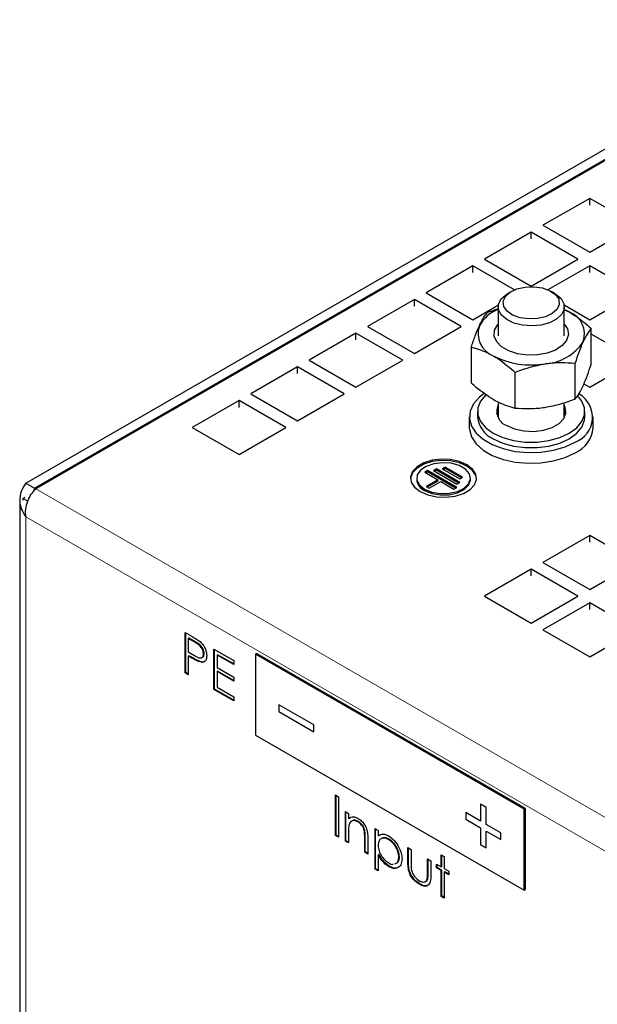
# Model space of a CAD drawing. Header units: millimetres. Extents: x 5 to 418, y 2 to 292.
# Tile 7 of 12: x 242 to 269, y 147 to 195. Entities that reach past the tile are written whole.
import ezdxf

# ---------------------------------------------------------------- set-up
doc = ezdxf.new("R2010")
doc.units = ezdxf.units.MM

msp = doc.modelspace()

# ---------------------------------------------------------------- linework, layer by layer
at = {"color": 7, "linetype": 'Continuous', "lineweight": 25}
for p, q in [((241.8019, 172.4578), (280.6928, 194.909)), ((242.2262, 172.2128), (280.6362, 194.3865)), ((280.4665, 194.2232), (242.2827, 172.1802)), ((269.0962, 186.255), (266.8335, 184.9488)), ((271.359, 184.9488), (269.0962, 186.255)), ((269.0962, 185.9284), (269.0962, 186.255)), ((266.2678, 184.6222), (264.0051, 183.316)), ((268.5305, 183.316), (266.2678, 184.6222)), ((266.2678, 184.2956), (266.2678, 184.6222)), ((266.8335, 184.9488), (269.0962, 183.6425)), ((269.0962, 183.6425), (271.359, 184.9488)), ((264.0051, 183.316), (266.2678, 182.0097)), ((266.2678, 182.0097), (268.5305, 183.316)), ((263.4394, 182.9894), (261.1766, 181.6832)), ((265.457, 181.8246), (263.4394, 182.9894)), ((263.4394, 182.6628), (263.4394, 182.9894)), ((269.0962, 182.9894), (267.0786, 181.8246)), ((271.359, 181.6832), (269.0962, 182.9894)), ((269.0962, 182.6628), (269.0962, 182.9894)), ((265.306, 181.7494), (265.1362, 181.6514)), ((267.3993, 181.6514), (267.2296, 181.7494)), ((260.6109, 181.3566), (258.3482, 180.0503)), ((262.8737, 180.0503), (260.6109, 181.3566)), ((260.6109, 181.03), (260.6109, 181.3566)), ((261.1766, 181.6832), (263.4394, 180.3769)), ((269.0962, 180.3769), (271.359, 181.6832)), ((263.4394, 180.3769), (264.6758, 181.0907)), ((264.6678, 180.9115), (264.1449, 180.7278)), ((264.6678, 180.9983), (264.6678, 179.5985)), ((267.8598, 181.0907), (269.0962, 180.3769)), ((267.8678, 179.5985), (267.8678, 180.9983)), ((268.1063, 180.7532), (267.8678, 180.875)), ((267.8678, 180.8568), (268.1063, 180.7532)), ((258.3482, 180.0503), (260.6109, 178.7441)), ((260.6109, 178.7441), (262.8737, 180.0503)), ((269.1677, 178.2071), (269.1677, 179.9508)), ((257.7825, 179.7238), (255.5198, 178.4175)), ((260.0453, 178.4175), (257.7825, 179.7238)), ((257.7825, 179.3972), (257.7825, 179.7238)), ((271.359, 178.4175), (269.1677, 179.6825)), ((263.3679, 177.3099), (263.3679, 179.0537)), ((255.5198, 178.4175), (257.7825, 177.1113)), ((257.7825, 177.1113), (260.0453, 178.4175)), ((269.0962, 177.1113), (271.359, 178.4175)), ((254.9541, 178.091), (252.6913, 176.7847)), ((257.2168, 176.7847), (254.9541, 178.091)), ((254.9541, 177.7644), (254.9541, 178.091)), ((268.3907, 176.533), (268.3907, 178.2767)), ((265.4908, 176.0844), (265.4908, 177.8282)), ((268.8191, 177.2712), (269.0962, 177.1113)), ((252.1257, 176.4582), (249.8629, 175.1519)), ((254.3884, 175.1519), (252.1257, 176.4582)), ((252.1257, 176.1315), (252.1257, 176.4582)), ((252.6913, 176.7847), (254.9541, 175.4785)), ((254.9541, 175.4785), (257.2168, 176.7847)), ((264.6678, 176.3812), (264.6678, 175.6401)), ((267.8678, 175.6401), (267.8678, 176.3508)), ((263.2678, 175.6745), (263.2678, 175.1519)), ((263.6678, 175.9358), (263.6678, 175.6745)), ((264.6678, 175.9702), (264.6031, 175.8051)), ((267.8678, 175.9702), (267.9325, 175.8051)), ((268.8678, 175.6745), (268.8678, 175.9358)), ((269.2678, 175.1519), (269.2678, 175.6745)), ((249.8629, 175.1519), (252.1257, 173.8456)), ((252.1257, 173.8456), (254.3884, 175.1519)), ((261.6748, 173.1536), (261.5334, 173.0719)), ((262.8062, 172.5004), (261.6748, 173.1536)), ((261.6748, 173.0882), (261.6748, 173.1536)), ((262.0991, 173.2352), (261.9577, 173.1536)), ((261.9577, 173.1536), (262.8062, 172.6637)), ((262.0991, 173.1699), (262.0142, 173.1209)), ((262.9476, 172.7454), (262.0991, 173.2352)), ((262.0991, 173.1699), (262.0991, 173.2352)), ((262.891, 172.7127), (262.0991, 173.1699)), ((260.7252, 172.7027), (260.7252, 172.6374)), ((261.2506, 173.0719), (261.1091, 172.9903)), ((261.1091, 172.9903), (261.7455, 172.6229)), ((261.2506, 173.0066), (261.1657, 172.9576)), ((262.6648, 172.2555), (261.2506, 173.0719)), ((261.2506, 173.0066), (261.2506, 173.0719)), ((262.6082, 172.2228), (261.2506, 173.0066)), ((261.5334, 173.0719), (262.6648, 172.4188)), ((261.6748, 173.0882), (261.59, 173.0393)), ((262.7496, 172.4678), (261.6748, 173.0882)), ((262.8062, 172.6637), (262.9476, 172.7454)), ((263.3252, 172.6374), (263.3252, 172.7027)), ((241.8019, 172.4578), (242.2262, 172.2128)), ((242.2262, 172.2128), (242.1868, 172.0676)), ((261.7455, 172.6229), (261.1798, 172.2963)), ((261.1798, 172.2963), (261.3213, 172.2147)), ((261.7455, 172.5576), (261.2364, 172.2637)), ((261.3213, 172.2147), (261.887, 172.5413)), ((261.7455, 172.5576), (261.7455, 172.6229)), ((261.887, 172.5413), (262.5233, 172.1739)), ((262.5233, 172.1739), (262.6648, 172.2555)), ((262.6648, 172.4188), (262.8062, 172.5004)), ((241.6605, 171.7229), (241.7765, 171.7899)), ((241.8959, 171.587), (241.6605, 171.7229)), ((241.6605, 171.7229), (241.6605, 171.6413)), ((241.509, 171.6412), (241.509, 115.9532)), ((269.0962, 169.9269), (266.8335, 168.6206)), ((271.359, 168.6206), (269.0962, 169.9269)), ((269.0962, 169.6003), (269.0962, 169.9269)), ((266.8335, 168.6206), (269.0962, 167.3144)), ((269.0962, 167.3144), (271.359, 168.6206)), ((266.2678, 168.2941), (264.0051, 166.9878)), ((268.5305, 166.9878), (266.2678, 168.2941)), ((266.2678, 167.9675), (266.2678, 168.2941)), ((264.0051, 166.9878), (266.2678, 165.6816)), ((266.2678, 165.6816), (268.5305, 166.9878)), ((269.0962, 166.6613), (266.8335, 165.355)), ((271.359, 165.355), (269.0962, 166.6613)), ((269.0962, 166.3346), (269.0962, 166.6613)), ((249.5148, 165.2291), (249.8476, 165.037)), ((249.5148, 163.2694), (249.5148, 165.2291)), ((249.5431, 163.2857), (249.5431, 165.2128)), ((266.8335, 165.355), (269.0962, 164.0487)), ((269.0962, 164.0487), (271.359, 165.355)), ((249.6954, 164.9565), (249.6671, 164.9402)), ((249.6671, 164.9402), (249.6671, 164.2869)), ((249.9775, 164.761), (249.6671, 164.9402)), ((250.0058, 164.7773), (249.6954, 164.9565)), ((249.6671, 164.2869), (249.9642, 164.1111)), ((249.6954, 164.1023), (249.6671, 164.0859)), ((249.6671, 164.0859), (249.6671, 163.1815)), ((249.7885, 164.0159), (249.6671, 164.0859)), ((249.8167, 164.0322), (249.6954, 164.1023)), ((250.4351, 164.204), (250.4068, 164.1877)), ((250.9073, 164.4252), (251.8646, 163.8726)), ((250.9073, 162.4655), (250.9073, 164.4252)), ((250.9355, 162.4819), (250.9355, 164.4089)), ((251.0878, 164.1526), (251.0596, 164.1363)), ((251.0596, 164.1363), (251.0596, 163.5333)), ((251.8646, 163.6716), (251.0596, 164.1363)), ((251.8646, 163.7042), (251.0878, 164.1526)), ((252.9176, 164.1792), (252.9742, 164.2119)), ((265.9284, 156.6683), (252.9176, 164.1792)), ((252.9176, 164.1792), (252.9176, 160.2598)), ((265.985, 156.7009), (252.9742, 164.2119)), ((250.2488, 163.815), (250.2205, 163.7986)), ((251.8646, 163.8726), (251.8646, 163.6716)), ((249.5431, 163.2857), (249.5148, 163.2694)), ((249.6671, 163.1815), (249.5148, 163.2694)), ((249.6671, 163.2141), (249.5431, 163.2857)), ((251.0596, 163.5333), (251.8646, 163.0686)), ((251.0878, 163.3487), (251.0596, 163.3323)), ((251.0596, 163.3323), (251.0596, 162.5786)), ((251.8646, 162.8676), (251.0596, 163.3323)), ((251.8646, 162.9003), (251.0878, 163.3487)), ((251.8646, 163.0686), (251.8646, 162.8676)), ((250.9355, 162.4819), (250.9073, 162.4655)), ((251.8646, 161.9129), (250.9073, 162.4655)), ((251.8646, 161.9455), (250.9355, 162.4819)), ((251.0596, 162.5786), (251.8646, 162.1139)), ((251.8646, 162.1139), (251.8646, 161.9129)), ((254.049, 161.7297), (254.049, 161.4031)), ((255.746, 160.75), (254.049, 161.7297)), ((254.0493, 161.7295), (254.0493, 161.4032)), ((254.0493, 161.4032), (254.049, 161.4031)), ((254.049, 161.4031), (255.746, 160.4234)), ((254.0493, 161.4032), (255.746, 160.4237)), ((255.746, 160.4234), (255.746, 160.75)), ((252.9176, 160.2598), (265.9284, 152.7489)), ((256.7926, 157.3596), (256.9449, 157.2716)), ((256.7926, 155.3999), (256.7926, 157.3596)), ((256.8208, 155.4162), (256.8208, 157.3432)), ((256.9449, 157.2716), (256.9449, 155.3119)), ((264.0899, 156.7497), (263.8071, 156.913)), ((263.8071, 156.913), (263.8071, 156.0965)), ((263.8073, 156.9129), (263.8073, 156.0966)), ((257.2712, 156.5556), (257.4235, 156.4677)), ((257.2712, 155.1235), (257.2712, 156.5556)), ((257.2995, 155.1399), (257.2995, 156.5393)), ((257.4235, 156.4677), (257.4235, 156.2094)), ((263.8071, 156.0965), (263.1, 156.5047)), ((263.1, 156.5047), (263.1, 156.1781)), ((263.1002, 156.5045), (263.1002, 156.1782)), ((264.0899, 155.9332), (264.0899, 156.7497)), ((265.9284, 156.6683), (265.985, 156.7009)), ((265.9284, 152.7489), (265.9284, 156.6683)), ((265.985, 152.7815), (265.985, 156.7009)), ((257.4518, 156.2257), (257.4235, 156.2094)), ((257.4518, 156.2257), (257.4996, 156.2442)), ((257.8971, 156.0762), (257.8689, 156.0599)), ((263.1002, 156.1782), (263.1, 156.1781)), ((263.1, 156.1781), (263.8071, 155.7699)), ((263.1002, 156.1782), (263.8073, 155.77)), ((263.8073, 156.0966), (263.8071, 156.0965)), ((257.4235, 155.5534), (257.4235, 155.0356)), ((258.217, 155.6097), (258.1888, 155.5933)), ((258.7072, 155.7267), (258.8595, 155.6387)), ((258.7072, 153.767), (258.7072, 155.7267)), ((258.7355, 153.7833), (258.7355, 155.7103)), ((258.8595, 155.6387), (258.8595, 155.3738)), ((263.8073, 155.77), (263.8071, 155.7699)), ((263.8071, 155.7699), (263.8071, 154.9533)), ((263.8073, 155.77), (263.8073, 154.9535)), ((264.797, 155.525), (264.0899, 155.9332)), ((264.0902, 155.6067), (264.0899, 155.6066)), ((264.0899, 154.79), (264.0899, 155.6066)), ((264.0899, 155.6066), (264.797, 155.1984)), ((264.0902, 155.6067), (264.797, 155.1987)), ((264.797, 155.1984), (264.797, 155.525)), ((256.8208, 155.4162), (256.7926, 155.3999)), ((256.9449, 155.3119), (256.7926, 155.3999)), ((256.9449, 155.3446), (256.8208, 155.4162)), ((257.2995, 155.1399), (257.2712, 155.1235)), ((257.4235, 155.0356), (257.2712, 155.1235)), ((257.4235, 155.0683), (257.2995, 155.1399)), ((258.2068, 154.5835), (258.2068, 155.2571)), ((258.2351, 154.5998), (258.2351, 155.2734)), ((258.3591, 155.2269), (258.3591, 154.4955)), ((258.8878, 155.3901), (258.8595, 155.3738)), ((259.3875, 155.2158), (259.3592, 155.1995)), ((258.2351, 154.5998), (258.2068, 154.5835)), ((258.3591, 154.4955), (258.2068, 154.5835)), ((258.3591, 154.5282), (258.2351, 154.5998)), ((260.2955, 154.8098), (260.4478, 154.7219)), ((260.2955, 154.1255), (260.2955, 154.8098)), ((260.3237, 154.1419), (260.3237, 154.7934)), ((260.4478, 154.7219), (260.4478, 154.0576)), ((263.8073, 154.9535), (263.8071, 154.9533)), ((263.8071, 154.9533), (264.0899, 154.79)), ((263.8073, 154.9535), (264.0899, 154.7904)), ((258.8878, 154.4825), (258.8595, 154.4661)), ((258.8595, 154.4661), (258.8595, 153.679)), ((259.8886, 154.3632), (259.8603, 154.3469)), ((261.2528, 154.2571), (261.4051, 154.1692)), ((261.2528, 153.5929), (261.2528, 154.2571)), ((261.2811, 153.6092), (261.2811, 154.2408)), ((261.4051, 154.1692), (261.4051, 153.472)), ((261.9055, 154.4582), (262.0578, 154.3703)), ((261.9055, 153.8803), (261.9055, 154.4582)), ((261.9338, 153.8967), (261.9338, 154.4419)), ((262.0578, 154.3703), (262.0578, 153.7924)), ((258.7355, 153.7833), (258.7072, 153.767)), ((258.8595, 153.679), (258.7072, 153.767)), ((258.8595, 153.7117), (258.7355, 153.7833)), ((259.3936, 153.9058), (259.3653, 153.8895)), ((261.6879, 154.0059), (261.9055, 153.8803)), ((261.6879, 153.8301), (261.6879, 154.0059)), ((261.7162, 153.8464), (261.6879, 153.8301)), ((261.9055, 153.7045), (261.6879, 153.8301)), ((261.7162, 153.8464), (261.7162, 153.9896)), ((261.9338, 153.7208), (261.7162, 153.8464)), ((261.9338, 153.8967), (261.9055, 153.8803)), ((261.9338, 153.7208), (261.9055, 153.7045)), ((261.9055, 152.4482), (261.9055, 153.7045)), ((261.9338, 152.4646), (261.9338, 153.7208)), ((262.0578, 153.7924), (262.2754, 153.6668)), ((262.0861, 153.6329), (262.0578, 153.6165)), ((262.0578, 153.6165), (262.0578, 152.3603)), ((262.2754, 153.4909), (262.0578, 153.6165)), ((262.2754, 153.5236), (262.0861, 153.6329)), ((262.2754, 153.6668), (262.2754, 153.4909)), ((261.2559, 153.2748), (261.2276, 153.2584)), ((260.8796, 153.048), (260.8513, 153.0317)), ((265.9284, 152.7489), (265.985, 152.7815)), ((261.9338, 152.4646), (261.9055, 152.4482)), ((262.0578, 152.3603), (261.9055, 152.4482)), ((262.0578, 152.393), (261.9338, 152.4646))]:
    msp.add_line(p, q, dxfattribs=at)
at = {"color": 7, "linetype": 'Continuous', "lineweight": 18}
for p, q in [((242.2262, 172.1138), (242.2262, 172.2128)), ((278.0906, 151.5087), (242.2827, 172.1802)), ((277.1572, 150.4146), (241.8019, 170.8248)), ((241.8019, 170.8248), (241.8019, 115.9533)), ((250.0058, 164.7773), (249.9775, 164.761)), ((249.8167, 164.0322), (249.7885, 164.0159)), ((258.2351, 155.2734), (258.2068, 155.2571)), ((260.3237, 154.1419), (260.2955, 154.1255)), ((261.2811, 153.6092), (261.2528, 153.5929))]:
    msp.add_line(p, q, dxfattribs=at)
at = {"color": 7, "linetype": 'Continuous', "lineweight": 25, "flags": 128}
for points in [[(265.0198, 181.5063), (265.2478, 181.7136), (265.5758, 181.8702), (265.9714, 181.9605), (266.3961, 181.9759), (266.8082, 181.9148), (267.1674, 181.7831), (267.4386, 181.5938), (267.5951, 181.3654), (267.6217, 181.1202), (267.5158, 180.8823), (267.2877, 180.675), (266.9598, 180.5184), (266.5642, 180.4281), (266.1395, 180.4127), (265.7274, 180.4738), (265.3682, 180.6055), (265.097, 180.7948), (264.9405, 181.0232), (264.9139, 181.2684), (265.0198, 181.5063)], [(267.3993, 181.6514), (267.456, 181.6169), (267.7098, 181.3986), (267.8467, 181.1478), (267.8557, 180.885), (267.7361, 180.6313), (267.4975, 180.4074), (267.1593, 180.2313), (266.7488, 180.1174), (266.2994, 180.0749), (265.8475, 180.1071), (265.4295, 180.2116), (265.0795, 180.3798), (264.8258, 180.5981), (264.6889, 180.8488), (264.6799, 181.1117), (264.7995, 181.3654)], [(264.7995, 181.3654), (265.0381, 181.5893), (265.1362, 181.6514)], [(267.8678, 180.1655), (268.0148, 179.9376), (268.0648, 179.6564), (267.9816, 179.3779), (267.7713, 179.1226), (267.4495, 178.9095), (267.04, 178.7545), (266.5733, 178.6689), (266.0839, 178.6593), (265.6082, 178.7262), (265.1813, 178.8648), (264.8351, 179.0647), (264.5951, 179.3111), (264.4791, 179.5857), (264.4958, 179.8682), (264.644, 180.1377), (264.6678, 180.1655)], [(264.0055, 176.8119), (263.7518, 176.6177), (263.4671, 176.2951), (263.3047, 175.9454), (263.2719, 175.5838), (263.37, 175.2262), (263.5948, 174.8882), (263.9364, 174.5846), (264.3798, 174.3286), (264.9058, 174.1314), (265.4913, 174.0016), (266.1108, 173.945), (266.7371, 173.9639), (267.3429, 174.0577), (267.9017, 174.222), (268.3891, 174.4499)], [(264.0784, 176.7453), (264.0663, 176.7343), (263.8137, 176.4315), (263.6841, 176.1038), (263.6841, 175.7677), (263.8137, 175.44), (264.0663, 175.1372), (264.4293, 174.8744)], [(264.4293, 174.8744), (264.8845, 174.6649), (265.4091, 174.5191), (265.9767, 174.4443), (266.5589, 174.4443), (267.1265, 174.5191), (267.6511, 174.6649), (268.1063, 174.8744), (268.4693, 175.1372), (268.7219, 175.44), (268.8514, 175.7677), (268.8514, 176.1038), (268.7219, 176.4315), (268.5178, 176.6879)], [(265.0799, 175.25), (265.4627, 175.0846), (265.9107, 174.9881), (266.3876, 174.9684), (266.8549, 175.0271), (267.2746, 175.1594), (267.6127, 175.3546), (267.8419, 175.5969), (267.9435, 175.8666), (267.9094, 176.1419), (267.8678, 176.2315)], [(264.4293, 174.6132), (264.8845, 174.4036), (265.4091, 174.2578), (265.9767, 174.183), (266.5589, 174.183), (267.1265, 174.2578), (267.6511, 174.4036), (268.1063, 174.6132), (268.4693, 174.8759), (268.7219, 175.1788), (268.8514, 175.5064), (268.8678, 175.6745)], [(264.6031, 175.8051), (264.6262, 175.8806), (264.6678, 175.9702)], [(267.9325, 175.8051), (267.9094, 175.8806), (267.8678, 175.9702)], [(263.2678, 175.1519), (263.2719, 175.0613), (263.37, 174.7037), (263.5948, 174.3656), (263.9364, 174.062), (264.3798, 173.806), (264.9058, 173.6088), (265.4913, 173.479), (266.1108, 173.4224), (266.7371, 173.4414), (267.3429, 173.5351), (267.9017, 173.6994), (268.3891, 173.9273)], [(260.8938, 172.0495), (261.2584, 171.892), (261.685, 171.8001), (262.1393, 171.7814), (262.5843, 171.8373), (262.984, 171.9632), (263.306, 172.1491), (263.5243, 172.3799), (263.6211, 172.6368), (263.5886, 172.899), (263.4294, 173.1453), (263.1565, 173.3558), (262.792, 173.5134), (262.3653, 173.6052), (261.911, 173.624), (261.466, 173.5681), (261.0663, 173.4421), (260.7443, 173.2562), (260.526, 173.0255), (260.4292, 172.7686), (260.4617, 172.5063), (260.6209, 172.26), (260.8938, 172.0495)], [(263.6242, 172.67), (263.5886, 172.8337), (263.4294, 173.08), (263.1565, 173.2905), (262.792, 173.448), (262.3653, 173.5399), (261.911, 173.5587), (261.466, 173.5028), (261.0663, 173.3768), (260.7443, 173.1909), (260.526, 172.9601), (260.4292, 172.7032), (260.4262, 172.67)], [(261.1059, 172.172), (261.4542, 172.0285), (261.8644, 171.958), (262.2919, 171.9682), (262.6906, 172.058), (263.0172, 172.2176), (263.2362, 172.4299), (263.324, 172.6717), (263.2711, 172.9168), (263.0832, 173.1388), (262.7806, 173.3134), (262.3961, 173.4219), (261.9714, 173.4525), (261.5526, 173.4018), (261.185, 173.2753), (260.9084, 173.0868), (260.7528, 172.8567), (260.7351, 172.6098), (260.8572, 172.3731), (261.1059, 172.172)], [(261.1059, 172.1067), (261.4542, 171.9631), (261.8644, 171.8926), (262.2919, 171.9028), (262.6906, 171.9927), (263.0172, 172.1523), (263.2362, 172.3645), (263.324, 172.6063), (263.3252, 172.6374)]]:
    msp.add_lwpolyline(points, dxfattribs=at)
at = {"color": 7, "linetype": 'Continuous', "lineweight": 25}
for centre, radius, start, end in [((265.2924, 179.2386), 1.7515, 110.89117, 151.27617), ((267.7014, 179.6842), 1.1431, 340.539, 69.25792), ((264.8341, 179.6995), 1.1431, 160.539, 249.25792), ((266.7986, 180.6113), 2.3735, 273.4335, 326.56112), ((266.2634, 182.1753), 3.9911, 242.64283, 279.7711), ((267.9494, 175.6573), 1.285, 290.01099, 60.21888), ((265.3267, 175.9309), 0.7242, 155.47329, 250.07478), ((264.9408, 175.7841), 1.2778, 184.91931, 246.40083), ((267.7819, 175.2905), 1.4923, 294.0092, 354.67066), ((261.3487, 172.6828), 0.6252, 184.16873, 247.15141)]:
    msp.add_arc(centre, radius, start, end, dxfattribs=at)
for points, knots in [([(268.1063, 180.7532), (268.194, 180.7002), (268.5533, 180.4833), (268.9032, 180.18), (269.1677, 179.9508)], [0, 0, 0, 0, 0.2443658, 1, 1, 1, 1]), ([(263.7564, 180.0803), (263.7656, 180.1), (263.8353, 180.2485), (263.9668, 180.4904), (264.0852, 180.6482), (264.1449, 180.7278)], [0, 0, 0, 0, 0.07007691, 0.53077766, 1, 1, 1, 1]), ([(263.3679, 179.0537), (263.431, 179.2426), (263.5583, 179.624), (263.69, 179.9273), (263.7564, 180.0803)], [0, 0, 0, 0, 0.495458, 1, 1, 1, 1]), ([(269.1677, 179.9508), (269.1046, 179.8679), (268.9773, 179.7005), (268.8456, 179.4366), (268.7792, 179.3034)], [0, 0, 0, 0, 0.495458, 1, 1, 1, 1]), ([(263.3679, 179.0537), (263.4463, 179.0337), (263.7921, 178.9457), (264.1515, 178.768), (264.4293, 178.6305)], [0, 0, 0, 0, 0.2269026, 1, 1, 1, 1]), ([(268.7792, 179.3034), (268.77, 179.2833), (268.7003, 179.1314), (268.5688, 178.8067), (268.4504, 178.4544), (268.3907, 178.2767)], [0, 0, 0, 0, 0.0700769, 0.5307777, 1, 1, 1, 1]), ([(264.4293, 178.6305), (264.5171, 178.5775), (264.8763, 178.3607), (265.2263, 178.0573), (265.4908, 177.8282)], [0, 0, 0, 0, 0.2443658, 1, 1, 1, 1]), ([(265.4908, 177.8282), (265.7262, 177.9176), (266.2015, 178.0981), (266.6928, 178.1938), (266.9407, 178.2421)], [0, 0, 0, 0, 0.495458, 1, 1, 1, 1]), ([(266.9407, 178.2421), (266.9751, 178.2472), (267.2354, 178.2857), (267.7261, 178.3202), (268.1678, 178.2913), (268.3907, 178.2767)], [0, 0, 0, 0, 0.0700769, 0.5307777, 1, 1, 1, 1]), ([(268.7792, 177.1804), (268.7884, 177.2004), (268.8581, 177.3524), (268.9896, 177.6771), (269.108, 178.0293), (269.1677, 178.2071)], [0, 0, 0, 0, 0.0700769, 0.5307777, 1, 1, 1, 1]), ([(264.4293, 176.5075), (264.1515, 176.6909), (263.7921, 176.9281), (263.4463, 177.2393), (263.3679, 177.3099)], [0, 0, 0, 0, 0.7730974, 1, 1, 1, 1]), ([(268.3907, 176.533), (268.4538, 176.6159), (268.5811, 176.7833), (268.7128, 177.0472), (268.7792, 177.1804)], [0, 0, 0, 0, 0.49545796, 1, 1, 1, 1]), ([(265.4908, 176.0844), (265.2263, 176.1605), (264.8763, 176.2613), (264.5171, 176.4592), (264.4293, 176.5075)], [0, 0, 0, 0, 0.7556342, 1, 1, 1, 1]), ([(268.3907, 176.533), (268.1552, 176.4435), (267.6799, 176.2631), (267.1886, 176.1673), (266.9407, 176.1191)], [0, 0, 0, 0, 0.495458, 1, 1, 1, 1]), ([(266.9407, 176.1191), (266.9064, 176.114), (266.6461, 176.0754), (266.1554, 176.0409), (265.7136, 176.0698), (265.4908, 176.0844)], [0, 0, 0, 0, 0.07007691, 0.53077766, 1, 1, 1, 1]), ([(241.8019, 172.4578), (241.7185, 172.3275), (241.5517, 172.067), (241.4847, 171.6244), (241.5621, 171.1943), (241.7241, 170.9447), (241.8019, 170.8248)], [0, 0, 0, 0, 0.2546949, 0.5095867, 0.7644797, 1, 1, 1, 1]), ([(249.8476, 165.037), (249.9202, 164.9953), (250.0497, 164.9211), (250.1778, 164.8261), (250.2341, 164.7844)], [0, 0, 0, 0, 0.5603137, 1, 1, 1, 1]), ([(250.4068, 164.1877), (250.3992, 164.2484), (250.3877, 164.3397), (250.3252, 164.4642), (250.2051, 164.6324), (250.0786, 164.7039), (249.9775, 164.761)], [0, 0, 0, 0, 0.2490256, 0.3747335, 0.5004077, 1, 1, 1, 1]), ([(250.4351, 164.204), (250.4275, 164.2647), (250.416, 164.356), (250.3535, 164.4805), (250.2334, 164.6487), (250.1069, 164.7202), (250.0058, 164.7773)], [0, 0, 0, 0, 0.2490256, 0.3747335, 0.5004077, 1, 1, 1, 1]), ([(250.2341, 164.7844), (250.2857, 164.7331), (250.3888, 164.6306), (250.4958, 164.4366), (250.5515, 164.2535), (250.5566, 164.1516), (250.5591, 164.1005)], [0, 0, 0, 0, 0.2797199, 0.5593949, 0.7795065, 1, 1, 1, 1]), ([(249.9642, 164.1111), (250.014, 164.0834), (250.1134, 164.0281), (250.2394, 163.9831), (250.3222, 164.0016), (250.3879, 164.0535), (250.3993, 164.1341), (250.4068, 164.1877)], [0, 0, 0, 0, 0.2511151, 0.501025, 0.6263454, 0.7516847, 1, 1, 1, 1]), ([(250.5591, 164.1005), (250.5551, 164.0382), (250.5471, 163.9138), (250.462, 163.8057), (250.3464, 163.771), (250.2625, 163.7894), (250.2205, 163.7986)], [0, 0, 0, 0, 0.2800989, 0.5593238, 0.7794579, 1, 1, 1, 1]), ([(250.3832, 164.0512), (250.3875, 164.0545), (250.4242, 164.0828), (250.43, 164.1472), (250.4351, 164.204)], [0, 0, 0, 0, 0.1178189, 1, 1, 1, 1]), ([(250.2205, 163.7986), (250.1402, 163.8333), (249.9967, 163.8953), (249.8521, 163.979), (249.7885, 164.0159)], [0, 0, 0, 0, 0.5596942, 1, 1, 1, 1]), ([(250.2488, 163.815), (250.1685, 163.8497), (250.025, 163.9117), (249.8804, 163.9954), (249.8167, 164.0322)], [0, 0, 0, 0, 0.5596942, 1, 1, 1, 1]), ([(250.432, 163.815), (250.4125, 163.8074), (250.3592, 163.7865), (250.2916, 163.8039), (250.2488, 163.815)], [0, 0, 0, 0, 0.3666425, 1, 1, 1, 1]), ([(257.4235, 156.2094), (257.4959, 156.2577), (257.6253, 156.3441), (257.8127, 156.2583), (257.8954, 156.2204)], [0, 0, 0, 0, 0.5591406, 1, 1, 1, 1]), ([(257.8689, 156.0599), (257.8151, 156.0845), (257.7075, 156.1338), (257.5817, 156.1052), (257.4895, 156.0379), (257.4612, 155.9621), (257.447, 155.9242)], [0, 0, 0, 0, 0.2795632, 0.5594073, 0.779699, 1, 1, 1, 1]), ([(257.8971, 156.0762), (257.8438, 156.1003), (257.7369, 156.1485), (257.6216, 156.13), (257.5743, 156.0869), (257.5596, 156.0736)], [0, 0, 0, 0, 0.4082511, 0.8169123, 1, 1, 1, 1]), ([(258.1888, 155.5933), (258.1766, 155.6459), (258.1523, 155.751), (258.042, 155.94), (257.9345, 156.0144), (257.8689, 156.0599)], [0, 0, 0, 0, 0.2811923, 0.5613307, 1, 1, 1, 1]), ([(257.8954, 156.2204), (257.951, 156.1827), (258.0622, 156.1073), (258.2082, 155.9198), (258.3168, 155.6914), (258.355, 155.4547), (258.3577, 155.3029), (258.3591, 155.2269)], [0, 0, 0, 0, 0.1865964, 0.373039, 0.5593711, 0.7792538, 1, 1, 1, 1]), ([(258.217, 155.6097), (258.2049, 155.6623), (258.1806, 155.7673), (258.0703, 155.9563), (257.9628, 156.0308), (257.8971, 156.0762)], [0, 0, 0, 0, 0.2811923, 0.5613307, 1, 1, 1, 1]), ([(257.447, 155.9242), (257.4385, 155.8577), (257.4233, 155.7389), (257.4235, 155.6101), (257.4235, 155.5534)], [0, 0, 0, 0, 0.5596576, 1, 1, 1, 1]), ([(258.2068, 155.2571), (258.2071, 155.3181), (258.2077, 155.4269), (258.1945, 155.5425), (258.1888, 155.5933)], [0, 0, 0, 0, 0.5602545, 1, 1, 1, 1]), ([(258.2351, 155.2734), (258.2354, 155.3344), (258.236, 155.4432), (258.2228, 155.5588), (258.217, 155.6097)], [0, 0, 0, 0, 0.5602545, 1, 1, 1, 1]), ([(258.8595, 155.3738), (258.9367, 155.4231), (259.075, 155.5115), (259.2731, 155.4165), (259.3606, 155.3746)], [0, 0, 0, 0, 0.5584454, 1, 1, 1, 1]), ([(259.3592, 155.1995), (259.2858, 155.2328), (259.139, 155.2994), (258.9735, 155.2427), (258.8738, 155.1112), (258.8643, 154.9835), (258.8595, 154.9196)], [0, 0, 0, 0, 0.2797143, 0.5593271, 0.7795192, 1, 1, 1, 1]), ([(259.3875, 155.2158), (259.3123, 155.253), (259.1907, 155.3131), (259.1013, 155.2726), (259.0671, 155.2572)], [0, 0, 0, 0, 0.6183505, 1, 1, 1, 1]), ([(259.8603, 154.3469), (259.8503, 154.4364), (259.8302, 154.6154), (259.6959, 154.8795), (259.5305, 155.0826), (259.4163, 155.1605), (259.3592, 155.1995)], [0, 0, 0, 0, 0.2794238, 0.5591042, 0.7795162, 1, 1, 1, 1]), ([(259.3606, 155.3746), (259.4557, 155.3071), (259.646, 155.1721), (259.8581, 154.8505), (259.992, 154.5318), (260.0058, 154.3512), (260.0126, 154.2609)], [0, 0, 0, 0, 0.2796269, 0.559432, 0.7797032, 1, 1, 1, 1]), ([(259.8886, 154.3632), (259.8786, 154.4527), (259.8585, 154.6317), (259.7242, 154.8959), (259.5588, 155.0989), (259.4446, 155.1769), (259.3875, 155.2158)], [0, 0, 0, 0, 0.2794238, 0.5591042, 0.7795162, 1, 1, 1, 1]), ([(258.8595, 154.9196), (258.8678, 154.8302), (258.8843, 154.6517), (259.0225, 154.386), (259.1898, 154.1857), (259.3044, 154.1069), (259.3616, 154.0675)], [0, 0, 0, 0, 0.2796212, 0.5588504, 0.7794453, 1, 1, 1, 1]), ([(259.3653, 153.8895), (259.2549, 153.9702), (259.0572, 154.1148), (258.92, 154.3585), (258.8595, 154.4661)], [0, 0, 0, 0, 0.5585055, 1, 1, 1, 1]), ([(259.3936, 153.9058), (259.2832, 153.9866), (259.0855, 154.1311), (258.9483, 154.3749), (258.8878, 154.4825)], [0, 0, 0, 0, 0.5585055, 1, 1, 1, 1]), ([(259.3616, 154.0675), (259.4381, 154.0256), (259.5183, 153.9817), (259.5778, 154.0011), (259.5806, 154.002)], [0, 0, 0, 0, 0.95339107, 1, 1, 1, 1]), ([(260.0126, 154.2609), (260.0014, 154.1572), (259.9791, 153.9498), (259.8022, 153.8093), (259.5901, 153.7823), (259.4403, 153.8538), (259.3653, 153.8895)], [0, 0, 0, 0, 0.2795488, 0.559256, 0.7795586, 1, 1, 1, 1]), ([(259.6724, 154.0302), (259.6972, 154.0354), (259.7693, 154.0503), (259.84, 154.1637), (259.8536, 154.2858), (259.8603, 154.3469)], [0, 0, 0, 0, 0.2084753, 0.6044306, 1, 1, 1, 1]), ([(259.7006, 154.0465), (259.7255, 154.0517), (259.7975, 154.0666), (259.8683, 154.18), (259.8818, 154.3022), (259.8886, 154.3632)], [0, 0, 0, 0, 0.2084753, 0.6044306, 1, 1, 1, 1]), ([(260.8513, 153.0317), (260.7569, 153.095), (260.5688, 153.2213), (260.3629, 153.5608), (260.3005, 153.8688), (260.2971, 154.0398), (260.2955, 154.1255)], [0, 0, 0, 0, 0.2800534, 0.5579589, 0.7783884, 1, 1, 1, 1]), ([(260.8796, 153.048), (260.7852, 153.1114), (260.5971, 153.2376), (260.3912, 153.5771), (260.3288, 153.8851), (260.3254, 154.0561), (260.3237, 154.1419)], [0, 0, 0, 0, 0.2800534, 0.5579589, 0.7783884, 1, 1, 1, 1]), ([(260.4478, 154.0576), (260.4476, 153.9947), (260.4473, 153.8824), (260.4644, 153.7618), (260.4719, 153.7088)], [0, 0, 0, 0, 0.5603768, 1, 1, 1, 1]), ([(259.8173, 153.8469), (259.8137, 153.8436), (259.7649, 153.7984), (259.6137, 153.8058), (259.467, 153.8725), (259.3936, 153.9058)], [0, 0, 0, 0, 0.0378394, 0.5187681, 1, 1, 1, 1]), ([(260.4719, 153.7088), (260.4906, 153.65), (260.5281, 153.5323), (260.6647, 153.3392), (260.7814, 153.257), (260.8526, 153.2068)], [0, 0, 0, 0, 0.2801172, 0.5605725, 1, 1, 1, 1]), ([(261.2276, 153.2584), (261.2369, 153.3177), (261.2536, 153.4237), (261.253, 153.5412), (261.2528, 153.5929)], [0, 0, 0, 0, 0.55938319, 1, 1, 1, 1]), ([(261.2559, 153.2748), (261.2652, 153.3341), (261.2819, 153.4401), (261.2813, 153.5575), (261.2811, 153.6092)], [0, 0, 0, 0, 0.55938319, 1, 1, 1, 1]), ([(261.4051, 153.472), (261.4037, 153.3658), (261.4009, 153.1547), (261.2816, 152.9443), (261.0693, 152.9215), (260.9241, 152.9949), (260.8513, 153.0317)], [0, 0, 0, 0, 0.2815094, 0.5596397, 0.7792866, 1, 1, 1, 1]), ([(260.8526, 153.2068), (260.8968, 153.1843), (260.9849, 153.1395), (261.098, 153.1354), (261.1836, 153.1747), (261.213, 153.2305), (261.2276, 153.2584)], [0, 0, 0, 0, 0.2802653, 0.5599951, 0.7800672, 1, 1, 1, 1]), ([(261.143, 153.167), (261.1657, 153.1753), (261.2154, 153.1934), (261.2416, 153.2461), (261.2559, 153.2748)], [0, 0, 0, 0, 0.4561109, 1, 1, 1, 1]), ([(261.2434, 152.9776), (261.1954, 152.965), (261.0877, 152.9367), (260.9538, 153.0083), (260.8796, 153.048)], [0, 0, 0, 0, 0.44573288, 1, 1, 1, 1])]:
    msp.add_open_spline(points, degree=3, knots=knots, dxfattribs=at)
msp.add_open_spline([(241.8019, 170.8248), (241.7937, 170.9488), (241.7772, 171.1969), (241.8842, 171.5938), (242.0613, 171.9502), (242.2089, 172.1035), (242.2827, 172.1802)], degree=3, dxfattribs=at)

doc.saveas('drawing.dxf')
